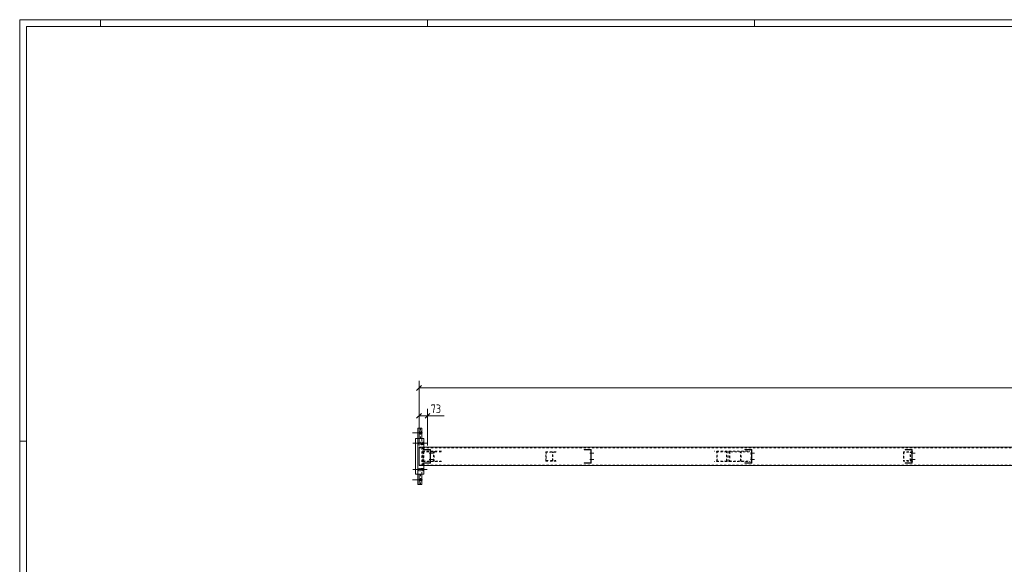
# Model space of a CAD drawing. Header units: millimetres. Extents: x 1 to 1188, y 1 to 840.
# Tile 2 of 6: x 1 to 573, y 523 to 840. Entities that reach past the tile are written whole.
import ezdxf

# ---------------------------------------------------------------- set-up
doc = ezdxf.new("R2010")
doc.units = ezdxf.units.MM
doc.header["$LTSCALE"] = 0.6
doc.linetypes.add('XKITLINE00', pattern=[0])
doc.linetypes.add('XKITLINE02', pattern=[4, 2, -2])
for name, color, linetype, lineweight in [('Bolt', 7, 'Continuous', 0), ('DrawingSheet', 5, 'Continuous', 0), ('Part', 2, 'Continuous', 0), ('Z-DIMENSIONS', 1, 'Continuous', 0)]:
    doc.layers.add(name, color=color, linetype=linetype, lineweight=lineweight)
doc.styles.add('ISOCPEUR', font='ISOCPEUR.TTF')

msp = doc.modelspace()

# ---------------------------------------------------------------- linework, layer by layer
at = {"layer": 'Bolt', "color": 3, "linetype": 'XKITLINE00', "lineweight": 0}
for p, q in [((234.38, 599.72), (229.32, 599.72)), ((235.05, 599.72), (229.98, 599.72)), ((233.44, 600.1), (233.42, 599.76)), ((233.42, 599.76), (233.44, 599.41)), ((233.57, 600.46), (233.44, 600.1)), ((233.44, 599.41), (233.51, 599.06)), ((233.51, 599.06), (233.57, 598.99)), ((233.63, 600.38), (233.57, 600.46)), ((233.57, 598.99), (233.69, 599.34)), ((233.7, 600.04), (233.63, 600.38)), ((233.69, 599.34), (233.71, 599.69)), ((233.71, 599.69), (233.7, 600.04)), ((234.1, 600.1), (234.08, 599.76)), ((234.08, 599.76), (234.1, 599.41)), ((234.23, 600.46), (234.1, 600.1)), ((234.1, 599.41), (234.17, 599.06)), ((234.17, 599.06), (234.23, 598.99)), ((234.29, 600.38), (234.23, 600.46)), ((234.23, 598.99), (234.35, 599.34)), ((234.36, 600.04), (234.29, 600.38)), ((234.35, 599.34), (234.37, 599.69)), ((234.37, 599.69), (234.36, 600.04)), ((229.55, 593.72), (235.75, 593.72)), ((230.6, 593.72), (236.81, 593.72)), ((231.66, 593.72), (237.87, 593.72)), ((233, 594.24), (232.97, 593.89)), ((232.97, 593.89), (232.97, 593.55)), ((232.97, 593.55), (233, 593.21)), ((233.14, 594.59), (233, 594.24)), ((233, 593.21), (233.11, 592.87)), ((233.11, 592.87), (233.14, 592.86)), ((233.17, 594.57), (233.14, 594.59)), ((233.14, 592.86), (233.28, 593.21)), ((233.28, 594.24), (233.17, 594.57)), ((233.31, 593.89), (233.28, 594.24)), ((233.28, 593.21), (233.31, 593.55)), ((233.31, 593.55), (233.31, 593.89)), ((234.06, 594.24), (234.03, 593.89)), ((234.03, 593.89), (234.03, 593.55)), ((234.03, 593.55), (234.06, 593.21)), ((234.2, 594.59), (234.06, 594.24)), ((234.06, 593.21), (234.16, 592.87)), ((234.16, 592.87), (234.2, 592.86)), ((234.23, 594.57), (234.2, 594.59)), ((234.2, 592.86), (234.34, 593.21)), ((234.34, 594.24), (234.23, 594.57)), ((234.37, 593.89), (234.34, 594.24)), ((234.34, 593.21), (234.37, 593.55)), ((234.37, 593.55), (234.37, 593.89)), ((235.12, 594.24), (235.09, 593.89)), ((235.09, 593.89), (235.09, 593.55)), ((235.09, 593.55), (235.12, 593.21)), ((235.25, 594.59), (235.12, 594.24)), ((235.12, 593.21), (235.22, 592.87)), ((235.22, 592.87), (235.25, 592.86)), ((235.29, 594.57), (235.25, 594.59)), ((235.25, 592.86), (235.39, 593.21)), ((235.39, 594.24), (235.29, 594.57)), ((235.42, 593.89), (235.39, 594.24)), ((235.39, 593.21), (235.42, 593.55)), ((235.42, 593.55), (235.42, 593.89)), ((239.07, 587.89), (241.44, 587.89)), ((239.07, 584.22), (241.44, 584.22)), ((239.57, 588.42), (239.77, 588.42)), ((239.57, 584.76), (239.77, 584.76)), ((239.58, 587.36), (239.78, 587.36)), ((332.4, 587.89), (334.77, 587.89)), ((332.4, 584.22), (334.77, 584.22)), ((332.9, 588.42), (333.1, 588.42)), ((332.9, 584.76), (333.1, 584.76)), ((332.91, 587.36), (333.11, 587.36)), ((425.73, 587.89), (428.1, 587.89)), ((425.73, 584.22), (428.1, 584.22)), ((426.23, 588.42), (426.43, 588.42)), ((426.23, 584.76), (426.43, 584.76)), ((426.24, 587.36), (426.44, 587.36)), ((519.06, 587.89), (521.43, 587.89)), ((519.06, 584.22), (521.43, 584.22)), ((519.55, 588.42), (519.75, 588.42)), ((519.55, 584.76), (519.75, 584.76)), ((519.57, 587.36), (519.77, 587.36)), ((229.55, 578.39), (235.75, 578.39)), ((230.6, 578.39), (236.81, 578.39)), ((231.66, 578.39), (237.87, 578.39)), ((233, 578.9), (232.97, 578.56)), ((232.97, 578.56), (232.97, 578.22)), ((232.97, 578.22), (233, 577.87)), ((233.14, 579.26), (233, 578.9)), ((233.17, 579.24), (233.14, 579.26)), ((233.28, 578.9), (233.17, 579.24)), ((233.31, 578.56), (233.28, 578.9)), ((233.28, 577.87), (233.31, 578.22)), ((233.31, 578.22), (233.31, 578.56)), ((234.06, 578.9), (234.03, 578.56)), ((234.03, 578.56), (234.03, 578.22)), ((234.03, 578.22), (234.06, 577.87)), ((234.2, 579.26), (234.06, 578.9)), ((234.23, 579.24), (234.2, 579.26)), ((234.34, 578.9), (234.23, 579.24)), ((234.37, 578.56), (234.34, 578.9)), ((234.34, 577.87), (234.37, 578.22)), ((234.37, 578.22), (234.37, 578.56)), ((235.12, 578.9), (235.09, 578.56)), ((235.09, 578.56), (235.09, 578.22)), ((235.09, 578.22), (235.12, 577.87)), ((235.25, 579.26), (235.12, 578.9)), ((235.29, 579.24), (235.25, 579.26)), ((235.39, 578.9), (235.29, 579.24)), ((235.42, 578.56), (235.39, 578.9)), ((235.39, 577.87), (235.42, 578.22)), ((235.42, 578.22), (235.42, 578.56)), ((239.58, 583.69), (239.78, 583.69)), ((332.91, 583.69), (333.11, 583.69)), ((426.24, 583.69), (426.44, 583.69)), ((519.57, 583.69), (519.77, 583.69)), ((234.38, 572.39), (229.32, 572.39)), ((235.05, 572.39), (229.98, 572.39)), ((233, 577.87), (233.11, 577.54)), ((233.11, 577.54), (233.14, 577.52)), ((233.14, 577.52), (233.28, 577.87)), ((233.44, 572.77), (233.42, 572.43)), ((233.42, 572.43), (233.44, 572.08)), ((233.57, 573.12), (233.44, 572.77)), ((233.63, 573.05), (233.57, 573.12)), ((233.7, 572.7), (233.63, 573.05)), ((233.69, 572.01), (233.71, 572.35)), ((233.71, 572.35), (233.7, 572.7)), ((234.06, 577.87), (234.16, 577.54)), ((234.1, 572.77), (234.08, 572.43)), ((234.08, 572.43), (234.1, 572.08)), ((234.23, 573.12), (234.1, 572.77)), ((234.16, 577.54), (234.2, 577.52)), ((234.2, 577.52), (234.34, 577.87)), ((234.29, 573.05), (234.23, 573.12)), ((234.36, 572.7), (234.29, 573.05)), ((234.35, 572.01), (234.37, 572.35)), ((234.37, 572.35), (234.36, 572.7)), ((235.12, 577.87), (235.22, 577.54)), ((235.22, 577.54), (235.25, 577.52)), ((235.25, 577.52), (235.39, 577.87)), ((233.44, 572.08), (233.51, 571.73)), ((233.51, 571.73), (233.57, 571.66)), ((233.57, 571.66), (233.69, 572.01)), ((234.1, 572.08), (234.17, 571.73)), ((234.17, 571.73), (234.23, 571.66)), ((234.23, 571.66), (234.35, 572.01))]:
    msp.add_line(p, q, dxfattribs=at)
at = {"layer": 'DrawingSheet', "color": 2, "linetype": 'XKITLINE00', "lineweight": 0}
for p, q in [((1188, 840), (1, 840)), ((1, 840), (1, 1)), ((48, 836), (48, 840)), ((238, 836), (238, 840)), ((428, 836), (428, 840)), ((5, 595), (1, 595))]:
    msp.add_line(p, q, dxfattribs=at)
at = {"layer": 'DrawingSheet', "color": 3, "linetype": 'XKITLINE00', "lineweight": 0}
for p, q in [((1184, 836), (5, 836)), ((5, 836), (5, 5))]:
    msp.add_line(p, q, dxfattribs=at)
at = {"layer": 'Part', "color": 2, "linetype": 'XKITLINE00', "lineweight": 0}
for p, q in [((234.69, 602.39), (232.45, 602.39)), ((232.45, 596.39), (232.45, 602.39)), ((233.11, 596.39), (233.11, 602.39)), ((234.69, 596.39), (234.69, 602.39)), ((235.99, 596.39), (231.11, 596.39)), ((231.11, 575.72), (231.11, 596.39)), ((232.41, 575.72), (232.41, 596.39)), ((235.99, 596.39), (235.99, 591.39)), ((1014.06, 591.39), (233.14, 591.39)), ((233.14, 591.39), (233.14, 580.72)), ((235.74, 590.06), (235.8, 590.06)), ((235.8, 589.86), (235.74, 589.86)), ((235.8, 590.06), (239.8, 590.06)), ((235.8, 589.86), (235.8, 590.06)), ((239.6, 589.86), (235.8, 589.86)), ((239.6, 582.26), (239.6, 589.86)), ((239.8, 590.06), (239.8, 582.06)), ((329.07, 590.06), (333.14, 590.06)), ((329.07, 589.86), (332.94, 589.86)), ((329.14, 589.86), (329.14, 590.06)), ((332.94, 589.86), (332.94, 582.26)), ((333.14, 590.06), (333.14, 582.06)), ((422.4, 590.06), (426.47, 590.06)), ((422.4, 589.86), (426.27, 589.86)), ((422.47, 589.86), (422.47, 590.06)), ((426.27, 589.86), (426.27, 582.26)), ((426.47, 590.06), (426.47, 582.06)), ((515.73, 590.06), (519.81, 590.06)), ((515.73, 589.86), (519.61, 589.86)), ((515.81, 589.86), (515.81, 590.06)), ((519.61, 589.86), (519.61, 582.26)), ((519.81, 590.06), (519.81, 582.06)), ((1014.06, 580.72), (233.14, 580.72)), ((235.8, 582.26), (235.74, 582.26)), ((235.8, 582.06), (235.74, 582.06)), ((239.6, 582.26), (235.8, 582.26)), ((235.8, 582.06), (235.8, 582.26)), ((239.8, 582.06), (235.8, 582.06)), ((235.99, 575.72), (235.99, 580.72)), ((329.07, 582.26), (332.94, 582.26)), ((333.14, 582.06), (329.07, 582.06)), ((329.14, 582.06), (329.14, 582.26)), ((422.4, 582.26), (426.27, 582.26)), ((426.47, 582.06), (422.4, 582.06)), ((422.47, 582.06), (422.47, 582.26)), ((515.73, 582.26), (519.61, 582.26)), ((519.81, 582.06), (515.73, 582.06)), ((515.81, 582.06), (515.81, 582.26)), ((235.99, 575.72), (231.11, 575.72)), ((232.45, 569.72), (232.45, 575.72)), ((233.11, 569.72), (233.11, 575.72)), ((234.69, 569.72), (234.69, 575.72)), ((234.69, 569.72), (232.45, 569.72))]:
    msp.add_line(p, q, dxfattribs=at)
at = {"layer": 'Part', "color": 7, "linetype": 'XKITLINE02', "lineweight": 0}
for p, q in [((234.04, 596.39), (234.04, 602.39)), ((232.45, 596.39), (234.69, 596.39)), ((234.69, 575.72), (234.69, 596.39)), ((1014.06, 591.06), (233.2, 591.06)), ((233.2, 581.06), (233.2, 591.06)), ((235.23, 581.06), (235.23, 591.06)), ((235.3, 591.39), (235.3, 580.72)), ((235.74, 590.06), (235.74, 590.06)), ((235.74, 589.86), (235.74, 590.06)), ((235.74, 590.06), (235.8, 590.06)), ((235.74, 589.86), (235.74, 589.86)), ((235.99, 591.39), (235.99, 580.72)), ((239.54, 582.26), (239.54, 589.86)), ((239.54, 589.86), (239.6, 589.86)), ((239.74, 582.06), (239.74, 590.06)), ((329.07, 590.06), (329.07, 590.06)), ((329.07, 589.86), (329.07, 590.06)), ((329.07, 590.06), (329.07, 590.06)), ((329.07, 589.86), (329.07, 589.86)), ((332.87, 582.26), (332.87, 589.86)), ((333.07, 582.06), (333.07, 590.06)), ((422.4, 590.06), (422.4, 590.06)), ((422.4, 589.86), (422.4, 590.06)), ((422.4, 590.06), (422.4, 590.06)), ((422.4, 589.86), (422.4, 589.86)), ((426.2, 582.26), (426.2, 589.86)), ((426.4, 582.06), (426.4, 590.06)), ((515.73, 590.06), (515.73, 590.06)), ((515.73, 589.86), (515.73, 590.06)), ((515.73, 590.06), (515.73, 590.06)), ((515.73, 589.86), (515.73, 589.86)), ((519.53, 582.26), (519.53, 589.86)), ((519.73, 582.06), (519.73, 590.06)), ((235.3, 583.06), (235.3, 589.06)), ((235.3, 589.06), (246.29, 589.06)), ((245.92, 588.72), (235.67, 588.72)), ((235.67, 588.72), (235.67, 583.39)), ((241.55, 583.39), (241.55, 588.72)), ((241.92, 583.06), (241.92, 589.06)), ((306.85, 583.39), (306.85, 588.72)), ((306.85, 588.72), (312.74, 588.72)), ((312.54, 588.52), (307.05, 588.52)), ((307.05, 588.52), (307.05, 583.59)), ((310.73, 583.59), (310.73, 588.52)), ((310.94, 583.39), (310.94, 588.72)), ((412.21, 589.06), (404.76, 589.06)), ((411.87, 588.72), (405.1, 588.72)), ((406.13, 583.06), (406.13, 589.06)), ((406.47, 583.39), (406.47, 588.72)), ((411.87, 583.39), (411.87, 588.72)), ((412.21, 589.06), (412.21, 583.06)), ((413.26, 583.06), (413.26, 589.06)), ((413.26, 589.06), (425.45, 589.06)), ((425.06, 588.72), (413.66, 588.72)), ((413.66, 588.72), (413.66, 583.39)), ((420.03, 583.39), (420.03, 588.72)), ((420.43, 583.06), (420.43, 589.06)), ((520.19, 588.72), (514.71, 588.72)), ((514.71, 588.72), (514.71, 583.39)), ((519.99, 588.52), (514.92, 588.52)), ((514.92, 588.52), (514.92, 583.59)), ((518.6, 583.59), (518.6, 588.52)), ((518.8, 583.39), (518.8, 588.72)), ((1014.06, 581.06), (233.2, 581.06)), ((235.3, 583.06), (246.29, 583.06)), ((235.67, 583.39), (245.92, 583.39)), ((235.74, 582.06), (235.74, 582.26)), ((235.74, 582.26), (235.74, 582.26)), ((235.74, 582.06), (235.74, 582.06)), ((239.74, 582.06), (239.8, 582.06)), ((306.85, 583.39), (312.74, 583.39)), ((307.05, 583.59), (312.54, 583.59)), ((329.07, 582.06), (329.07, 582.26)), ((329.07, 582.26), (329.07, 582.26)), ((329.07, 582.06), (329.07, 582.06)), ((412.21, 583.06), (404.76, 583.06)), ((411.87, 583.39), (405.1, 583.39)), ((413.26, 583.06), (425.45, 583.06)), ((413.66, 583.39), (425.06, 583.39)), ((422.4, 582.06), (422.4, 582.26)), ((422.4, 582.26), (422.4, 582.26)), ((422.4, 582.06), (422.4, 582.06)), ((520.19, 583.39), (514.71, 583.39)), ((519.99, 583.59), (514.92, 583.59)), ((515.73, 582.06), (515.73, 582.26)), ((515.73, 582.26), (515.73, 582.26)), ((515.73, 582.06), (515.73, 582.06)), ((234.69, 575.72), (232.45, 575.72)), ((234.04, 569.72), (234.04, 575.72))]:
    msp.add_line(p, q, dxfattribs=at)
at = {"layer": 'Part', "color": 11, "linetype": 'XKITLINE00', "lineweight": 0}
for p, q in [((238.45, 590.06), (238.25, 589.86)), ((239.8, 590.06), (239.6, 589.86)), ((331.79, 590.06), (331.59, 589.86)), ((333.14, 590.06), (332.94, 589.86)), ((425.13, 590.06), (424.93, 589.86)), ((426.47, 590.06), (426.27, 589.86)), ((518.47, 590.06), (518.27, 589.86)), ((519.81, 590.06), (519.61, 589.86)), ((239.8, 587.36), (239.6, 587.16)), ((239.8, 586.01), (239.6, 585.81)), ((333.14, 587.36), (332.94, 587.16)), ((333.14, 586.01), (332.94, 585.81)), ((426.47, 587.36), (426.27, 587.16)), ((426.47, 586.01), (426.27, 585.81)), ((519.81, 587.36), (519.61, 587.16)), ((519.81, 586.01), (519.61, 585.81)), ((236.04, 582.26), (235.84, 582.06)), ((238.73, 582.26), (238.53, 582.06)), ((239.8, 583.32), (239.6, 583.12)), ((329.38, 582.26), (329.18, 582.06)), ((332.07, 582.26), (331.87, 582.06)), ((333.14, 583.32), (332.94, 583.12)), ((422.72, 582.26), (422.52, 582.06)), ((425.41, 582.26), (425.21, 582.06)), ((426.47, 583.32), (426.27, 583.12)), ((516.05, 582.26), (515.85, 582.06)), ((518.75, 582.26), (518.55, 582.06)), ((519.81, 583.32), (519.61, 583.12))]:
    msp.add_line(p, q, dxfattribs=at)
at = {"layer": 'Z-DIMENSIONS', "color": 7, "linetype": 'XKITLINE00', "lineweight": 0}
for p, q in [((233.14, 592.39), (233.14, 629.95)), ((234.55, 627.26), (231.72, 624.43)), ((233.14, 625.85), (1014.1, 625.85)), ((233.14, 592.39), (233.14, 613.75)), ((238.04, 592.39), (238.04, 613.75)), ((234.55, 611.06), (231.72, 608.23)), ((233.14, 609.65), (238.04, 609.65)), ((239.45, 611.06), (236.62, 608.23)), ((238.04, 609.65), (247.8, 609.65)), ((238.04, 609.65), (247.8, 609.65))]:
    msp.add_line(p, q, dxfattribs=at)
at = {"layer": 'Z-DIMENSIONS', "color": 3}
for p in [(233.14, 625.85), (233.14, 609.65), (238.04, 609.65)]:
    msp.add_point(p, dxfattribs=at)

# ---------------------------------------------------------------- texts
at = {"layer": 'Z-DIMENSIONS', "color": 3, "style": 'ISOCPEUR', "width": 0.85}
msp.add_text('73', height=5, dxfattribs=at).set_placement((239.91, 611.25))

doc.saveas('drawing.dxf')
